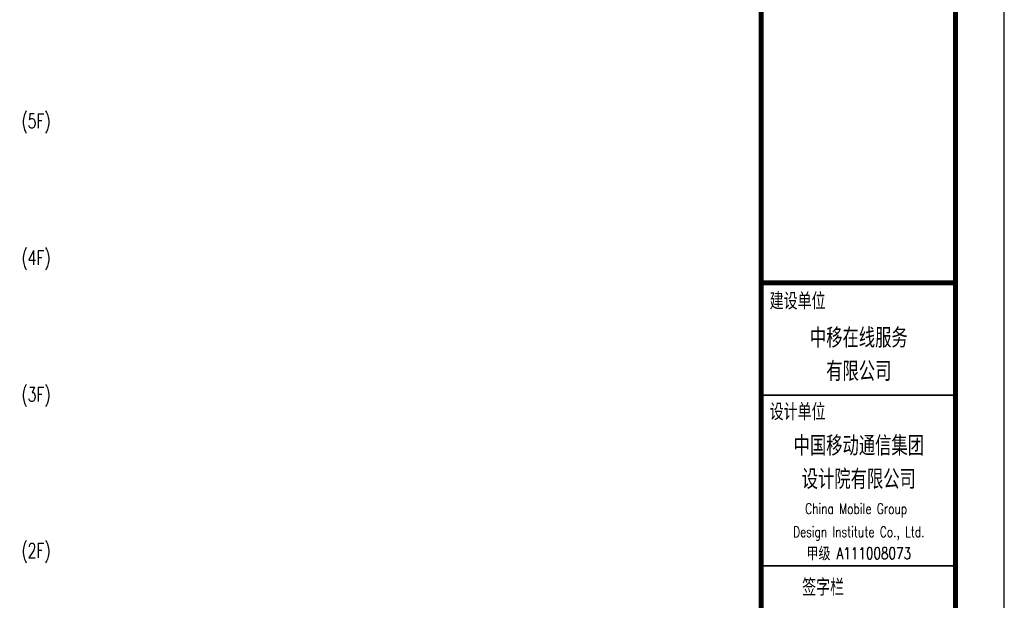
# Model space of a CAD drawing. Header units: millimetres. Extents: x 500457 to 783861, y -293374 to -162131.
# Tile 115 of 116: x 753593 to 783861, y -225948 to -208107. Entities that reach past the tile are written whole.
import ezdxf
from ezdxf.enums import TextEntityAlignment as Align

# ---------------------------------------------------------------- set-up
doc = ezdxf.new("R2010")
doc.units = ezdxf.units.MM
doc.header["$LTSCALE"] = 1000
for name, color, linetype in [('PUB_TEXT', 7, 'Continuous'), ('PUB_TITLE', 4, 'Continuous'), ('WALL', 255, 'Continuous')]:
    doc.layers.add(name, color=color, linetype=linetype)
doc.layers.add('图框', color=4, linetype='Continuous', lineweight=35)
doc.styles.add('-黑体', font='simhei.ttf', dxfattribs={"width": 0.8})
doc.styles.add('_TCH_DIM', font='SIMPLEX', dxfattribs={"bigfont": 'GBCBIG'})
doc.styles.add('TK', font='complex_.ttf', dxfattribs={"width": 0.75, "bigfont": 'china'})

# ---------------------------------------------------------------- blocks, each defined once
blk = doc.blocks.new('A$Cbb3eaced')
at = {"layer": '图框', "const_width": 150}
blk.add_lwpolyline([(-5973, 0), (-5973, -86100)], dxfattribs=at)
blk = doc.blocks.new('A$C57a0c051')
at = {"layer": '图框', "color": 4}
for p, q in [((0, -3450), (6000, -3450)), ((0, -8700), (6000, -8700))]:
    blk.add_line(p, q, dxfattribs=at)
at = {"layer": '图框', "linetype": 'Continuous', "const_width": 150}
blk.add_lwpolyline([(0, 0), (6000, 0)], dxfattribs=at)
at = {"layer": '图框', "style": '-黑体', "width": 0.7}
for s, p in [('建设单位', (259, -773)), ('设计单位', (259, -4176)), ('签字栏', (1258, -9567))]:
    blk.add_text(s, height=450, dxfattribs=at).set_placement(p)
for s, p in [('中移在线服务', (3000, -1936)), ('有限公司', (3000, -2964)), ('中国移动通信集团', (3000, -5252)), ('设计院有限公司', (3000, -6280))]:
    blk.add_text(s, height=525, dxfattribs=at).set_placement(p, align=Align.CENTER)
at = {"layer": '图框', "color": 4, "style": 'TK', "width": 0.75}
for s, height, p in [('China Mobile Group ', 320, (3000, -7103)), ('Design Institute Co., Ltd.', 320, (3000, -7813)), ('甲级 A111008073', 360, (3000, -8493))]:
    blk.add_text(s, height=height, dxfattribs=at).set_placement(p, align=Align.CENTER)

msp = doc.modelspace()

# ---------------------------------------------------------------- linework, layer by layer
at = {"layer": 'PUB_TITLE'}
msp.add_lwpolyline([(657892, -259240.7), (783860.9, -259240.7), (783860.9, -170140.7), (657892, -170140.7)], close=True, dxfattribs=at)
at = {"layer": 'PUB_TITLE', "const_width": 150}
msp.add_lwpolyline([(661642, -257740.7), (782360.9, -257740.7), (782360.9, -171640.7), (661642, -171640.7)], close=True, dxfattribs=at)

# ---------------------------------------------------------------- block references
at = {"layer": 'WALL', "color": 0}
for name, p in [('A$Cbb3eaced', (782360.9, -171640.7)), ('A$C57a0c051', (776388.2, -216190.7))]:
    msp.add_blockref(name, p, dxfattribs=at)

# ---------------------------------------------------------------- texts
at = {"layer": 'PUB_TEXT', "style": '_TCH_DIM', "width": 0.705882}
for s, p in [('(5F)', (753647.8, -211443.2)), ('(4F)', (753647.8, -215643.2)), ('(3F)', (753647.8, -219843.2)), ('(2F)', (753647.8, -224643.2))]:
    msp.add_text(s, height=446.25, dxfattribs=at).set_placement(p)

doc.saveas('drawing.dxf')
